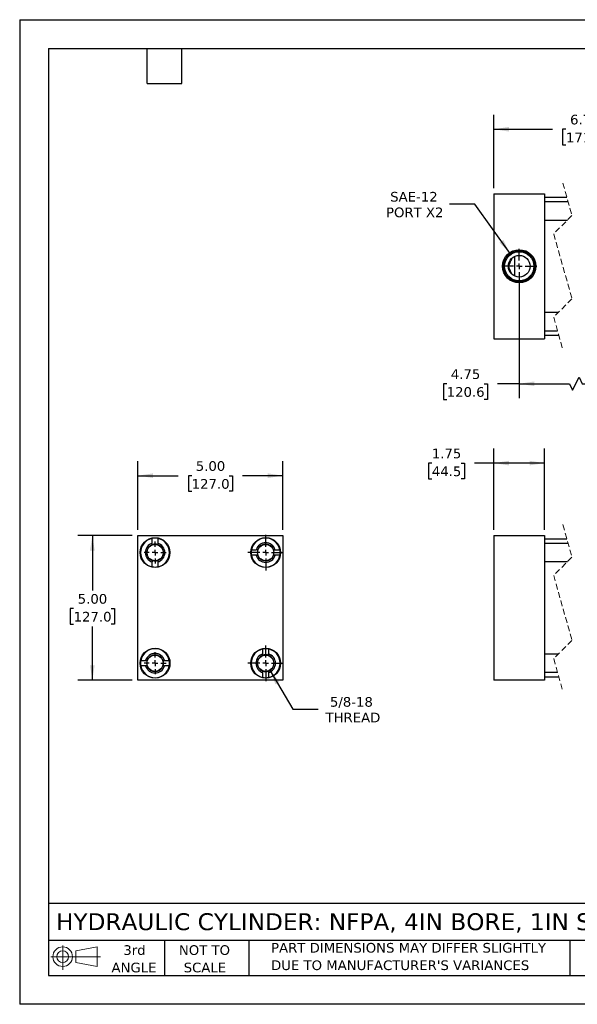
# Model space of a CAD drawing. Header units: inches. Extents: x 0 to 44, y 0 to 34.
# Tile 1 of 3: x 0 to 19.3, y 0 to 34. Entities that reach past the tile are written whole.
import ezdxf

# ---------------------------------------------------------------- set-up
doc = ezdxf.new("R2010")
doc.units = ezdxf.units.IN
doc.header["$LTSCALE"] = 4
doc.header["$MEASUREMENT"] = 0
for name, pattern in [('SLD-Center', [0.75, 0.6, -0.05, 0.05, -0.05]), ('SLD-Dashed', [0.075, 0.05, -0.025]), ('SLD-Solid', [0])]:
    doc.linetypes.add(name, pattern=pattern)
doc.layers.add('CENTER', color=40, linetype='SLD-Center')
doc.layers.add('SLD-DEFPOINTS', color=7, linetype='Continuous')
doc.layers.add('DIMENSIONS', color=140, linetype='SLD-Solid', lineweight=25)
doc.layers.add('TEXT', color=140, linetype='SLD-Solid', lineweight=25)
doc.styles.add('SLDTEXTSTYLE0', font='VERDANA.TTF')
doc.dimstyles.new('SLDDIMSTYLE0', dxfattribs={"dimtxt": 0.339844, "dimasz": 0.52, "dimexe": 0, "dimexo": 0.0625, "dimgap": 0.084961, "dimtad": 0, "dimtih": 1, "dimtoh": 1, "dimrnd": 1e-09, "dimzin": 12, "dimdsep": 46, "dimtxsty": 'SLDTEXTSTYLE0', "dimsah": 1, "dimcen": 0.09, "dimadec": 0, "dimazin": 3, "dimtfac": 1, "dimtofl": 0, "dimtmove": 0, "dimatfit": 3, "dimfxl": 0, "dimfrac": 2, "dimtolj": 1, "dimtzin": 12, "dimarcsym": 0})
doc.dimstyles.new('SLDDIMSTYLE3', dxfattribs={"dimtxt": 0.339844, "dimasz": 0.52, "dimexe": 0, "dimexo": 0.0625, "dimgap": 0.084961, "dimtad": 0, "dimtih": 1, "dimtoh": 1, "dimrnd": 1e-09, "dimzin": 4, "dimdsep": 46, "dimtxsty": 'SLDTEXTSTYLE0', "dimsah": 1, "dimcen": 0.09, "dimadec": 0, "dimazin": 1, "dimtfac": 1, "dimtofl": 0, "dimtmove": 0, "dimatfit": 3, "dimfxl": 0, "dimfrac": 2, "dimtolj": 1, "dimtzin": 12, "dimarcsym": 0})
doc.dimstyles.new('SLDDIMSTYLE4', dxfattribs={"dimtxt": 0.339844, "dimasz": 0.52, "dimexe": 0, "dimexo": 0.0625, "dimgap": 0.084961, "dimtad": 0, "dimtih": 1, "dimtoh": 1, "dimrnd": 1e-09, "dimzin": 12, "dimdsep": 46, "dimtxsty": 'SLDTEXTSTYLE0', "dimsah": 1, "dimcen": 0, "dimadec": 0, "dimazin": 3, "dimtfac": 1, "dimtofl": 0, "dimtmove": 0, "dimatfit": 3, "dimfxl": 0, "dimfrac": 2, "dimtolj": 1, "dimtzin": 12, "dimarcsym": 0})

# ---------------------------------------------------------------- blocks, each defined once
blk = doc.blocks.new('Block11')
at = {"color": 7, "linetype": 'SLD-Solid', "lineweight": 18}
for p, q in [((0.408, 0.836), (0.408, 0)), ((0.863, 0.656), (1.602, 0.792)), ((1.602, 0.792), (1.602, 0.115)), ((0, 0.454), (1.712, 0.454)), ((0.863, 0.251), (0.863, 0.656)), ((0.863, 0.251), (1.602, 0.115))]:
    blk.add_line(p, q, dxfattribs=at)
for radius in [0.339, 0.202]:
    blk.add_circle((0.408, 0.454), radius, dxfattribs=at)
blk = doc.blocks.new('Block12')
at = {"layer": 'SLD-DEFPOINTS'}
blk.add_blockref('Block11', (0, 0), dxfattribs=at)
blk = doc.blocks.new('SW_NOTE_0_3')
at = {"layer": 'TEXT', "color": 0, "char_height": 0.33333, "attachment_point": 1, "style": 'SLDTEXTSTYLE0'}
for s, insert in [('PART DIMENSIONS MAY DIFFER SLIGHTLY ', (0, 0.423)), ("DUE TO MANUFACTURER'S VARIANCES", (0, -0.179))]:
    blk.add_mtext(s, dxfattribs=dict(at, insert=insert))
blk = doc.blocks.new('SW_NOTE_0_4')
at = {"layer": 'TEXT', "color": 0, "char_height": 0.3333, "attachment_point": 2, "style": 'SLDTEXTSTYLE0'}
for s, insert in [('NOT TO', (0.828, 0.423)), ('SCALE', (0.843, -0.179))]:
    blk.add_mtext(s, dxfattribs=dict(at, insert=insert))
blk = doc.blocks.new('SW_NOTE_0_5')
at = {"layer": 'TEXT', "color": 0, "char_height": 0.3333, "attachment_point": 2, "style": 'SLDTEXTSTYLE0'}
for s, insert in [('3rd', (0.365, 0.423)), ('ANGLE', (0.349, -0.179))]:
    blk.add_mtext(s, dxfattribs=dict(at, insert=insert))
blk = doc.blocks.new('_D')
at = {"layer": 'DIMENSIONS'}
for p, q in [((16.374, 16.389), (16.374, 19.189)), ((18.124, 16.389), (18.124, 19.189)), ((14.231, 18.689), (14.117, 18.689)), ((14.117, 18.689), (14.117, 18.149)), ((15.241, 18.689), (15.355, 18.689)), ((15.355, 18.689), (15.355, 18.149)), ((16.374, 18.689), (15.702, 18.689)), ((18.124, 18.689), (16.374, 18.689)), ((14.117, 18.149), (14.231, 18.149)), ((15.355, 18.149), (15.241, 18.149))]:
    blk.add_line(p, q, dxfattribs=at)
for points in [[(16.374, 18.689), (16.894, 18.609), (16.894, 18.769)], [(18.124, 18.689), (17.604, 18.769), (17.604, 18.609)]]:
    blk.add_solid(points, dxfattribs=at)
at = {"layer": 'DIMENSIONS', "char_height": 0.3333, "attachment_point": 1, "style": 'SLDTEXTSTYLE0'}
for s, insert in [('1.75', (14.231, 19.189)), ('44.5', (14.231, 18.572))]:
    blk.add_mtext(s, dxfattribs=dict(at, insert=insert))
blk = doc.blocks.new('_D_8')
at = {"layer": 'DIMENSIONS'}
for p, q in [((8.637, 11.537), (9.434, 10.187)), ((9.434, 10.187), (10.309, 10.187))]:
    blk.add_line(p, q, dxfattribs=at)
blk.add_solid([(8.637, 11.537), (8.832, 11.048), (8.97, 11.129)], dxfattribs=at)
at = {"layer": 'DIMENSIONS', "char_height": 0.3333, "attachment_point": 1, "style": 'SLDTEXTSTYLE0'}
for s, insert in [('5/8-18', (10.713, 10.61)), ('THREAD', (10.559, 10.07))]:
    blk.add_mtext(s, dxfattribs=dict(at, insert=insert))
blk = doc.blocks.new('_D_9')
at = {"layer": 'DIMENSIONS'}
for p, q in [((4.084, 16.389), (4.084, 18.755)), ((9.084, 16.389), (9.084, 18.755)), ((4.084, 18.255), (5.478, 18.255)), ((5.939, 18.255), (5.825, 18.255)), ((5.825, 18.255), (5.825, 17.715)), ((7.232, 18.255), (7.346, 18.255)), ((7.346, 18.255), (7.346, 17.715)), ((9.084, 18.255), (7.692, 18.255)), ((5.825, 17.715), (5.939, 17.715)), ((7.346, 17.715), (7.232, 17.715))]:
    blk.add_line(p, q, dxfattribs=at)
for points in [[(4.084, 18.255), (4.604, 18.175), (4.604, 18.335)], [(9.084, 18.255), (8.564, 18.335), (8.564, 18.175)]]:
    blk.add_solid(points, dxfattribs=at)
at = {"layer": 'DIMENSIONS', "char_height": 0.3333, "attachment_point": 1, "style": 'SLDTEXTSTYLE0'}
for s, insert in [('5.00', (6.08, 18.755)), ('127.0', (5.939, 18.138))]:
    blk.add_mtext(s, dxfattribs=dict(at, insert=insert))
blk = doc.blocks.new('_D_10')
at = {"layer": 'DIMENSIONS'}
for p, q in [((3.884, 16.189), (2.009, 16.189)), ((2.509, 16.189), (2.509, 14.285)), ((1.863, 13.668), (1.748, 13.668)), ((1.748, 13.668), (1.748, 13.128)), ((3.155, 13.668), (3.269, 13.668)), ((3.269, 13.668), (3.269, 13.128)), ((1.748, 13.128), (1.863, 13.128)), ((2.509, 11.189), (2.509, 13.052)), ((3.269, 13.128), (3.155, 13.128)), ((3.884, 11.189), (2.009, 11.189))]:
    blk.add_line(p, q, dxfattribs=at)
for points in [[(2.509, 16.189), (2.429, 15.669), (2.589, 15.669)], [(2.509, 11.189), (2.589, 11.709), (2.429, 11.709)]]:
    blk.add_solid(points, dxfattribs=at)
at = {"layer": 'DIMENSIONS', "char_height": 0.3333, "attachment_point": 1, "style": 'SLDTEXTSTYLE0'}
for s, insert in [('5.00', (2.004, 14.168)), ('127.0', (1.863, 13.552))]:
    blk.add_mtext(s, dxfattribs=dict(at, insert=insert))
blk = doc.blocks.new('SW_CENTERMARKSYMBOL_0')
at = {"layer": 'CENTER', "color": 0}
for p, q in [((0, 0.2), (0, 0.38125)), ((-0.2, 0), (-0.38125, 0)), ((0, 0), (-0.1, 0)), ((0, 0), (0, 0.1)), ((0, 0), (0, -0.1)), ((0, 0), (0.1, 0)), ((0.2, 0), (0.38125, 0)), ((0, -0.2), (0, -0.38125))]:
    blk.add_line(p, q, dxfattribs=at)
blk = doc.blocks.new('SW_CENTERMARKSYMBOL_1')
at = {"layer": 'CENTER', "color": 0}
for p, q in [((0, 0.2), (0, 0.38125)), ((-0.2, 0), (-0.38125, 0)), ((0, 0), (-0.1, 0)), ((0, 0), (0, 0.1)), ((0, 0), (0, -0.1)), ((0, 0), (0.1, 0)), ((0.2, 0), (0.38125, 0)), ((0, -0.2), (0, -0.38125))]:
    blk.add_line(p, q, dxfattribs=at)
blk = doc.blocks.new('SW_CENTERMARKSYMBOL_2')
at = {"layer": 'CENTER', "color": 0}
for p, q in [((0, 0.2), (0, 0.6155)), ((-0.2, 0), (-0.6155, 0)), ((0, 0), (-0.1, 0)), ((0, 0), (0, 0.1)), ((0, 0), (0, -0.1)), ((0, 0), (0.1, 0)), ((0.2, 0), (0.6155, 0)), ((0, -0.2), (0, -0.6155))]:
    blk.add_line(p, q, dxfattribs=at)
blk = doc.blocks.new('SW_CENTERMARKSYMBOL_3')
at = {"layer": 'CENTER', "color": 0}
for p, q in [((0, 0.2), (0, 0.6155)), ((-0.2, 0), (-0.6155, 0)), ((0, 0), (-0.1, 0)), ((0, 0), (0, 0.1)), ((0, 0), (0, -0.1)), ((0, 0), (0.1, 0)), ((0.2, 0), (0.6155, 0)), ((0, -0.2), (0, -0.6155))]:
    blk.add_line(p, q, dxfattribs=at)
blk = doc.blocks.new('_D_11')
at = {"layer": 'DIMENSIONS'}
for p, q in [((15.718, 27.631), (14.843, 27.631)), ((16.936, 25.924), (15.718, 27.631))]:
    blk.add_line(p, q, dxfattribs=at)
blk.add_solid([(16.936, 25.924), (16.699, 26.394), (16.569, 26.301)], dxfattribs=at)
at = {"layer": 'DIMENSIONS', "char_height": 0.3333, "attachment_point": 1, "style": 'SLDTEXTSTYLE0'}
for s, insert in [('SAE-12', (12.793, 28.054)), ('PORT X2', (12.649, 27.514))]:
    blk.add_mtext(s, dxfattribs=dict(at, insert=insert))
blk = doc.blocks.new('_D_12')
at = {"layer": 'DIMENSIONS'}
for p, q in [((16.374, 28.185), (16.374, 30.718)), ((22.473, 28.185), (22.473, 30.718)), ((21.102, 30.44), (20.88, 29.996)), ((21.213, 30.218), (21.102, 30.44)), ((16.374, 30.218), (18.402, 30.218)), ((18.863, 30.218), (18.748, 30.218)), ((18.748, 30.218), (18.748, 29.678)), ((20.155, 30.218), (20.269, 30.218)), ((20.269, 30.218), (20.269, 29.678)), ((20.768, 30.218), (20.616, 30.218)), ((20.88, 29.996), (20.768, 30.218)), ((22.473, 30.218), (21.213, 30.218)), ((18.748, 29.678), (18.863, 29.678)), ((20.269, 29.678), (20.155, 29.678))]:
    blk.add_line(p, q, dxfattribs=at)
for points in [[(16.374, 30.218), (16.894, 30.138), (16.894, 30.298)], [(22.473, 30.218), (21.953, 30.298), (21.953, 30.138)]]:
    blk.add_solid(points, dxfattribs=at)
at = {"layer": 'DIMENSIONS', "char_height": 0.3333, "attachment_point": 1, "style": 'SLDTEXTSTYLE0'}
for s, insert in [('6.75', (19.004, 30.718)), ('171.4', (18.863, 30.101))]:
    blk.add_mtext(s, dxfattribs=dict(at, insert=insert))
blk = doc.blocks.new('_D_15')
at = {"layer": 'DIMENSIONS'}
for p, q in [((17.249, 25.285), (17.249, 20.929)), ((21.348, 25.285), (21.348, 20.929)), ((14.745, 21.429), (14.631, 21.429)), ((14.631, 21.429), (14.631, 20.889)), ((16.038, 21.429), (16.152, 21.429)), ((16.152, 21.429), (16.152, 20.889)), ((17.249, 21.429), (16.498, 21.429)), ((17.249, 21.429), (18.982, 21.429)), ((18.982, 21.429), (19.093, 21.206)), ((19.093, 21.206), (19.315, 21.651)), ((19.315, 21.651), (19.426, 21.429)), ((19.426, 21.429), (21.348, 21.429)), ((14.631, 20.889), (14.745, 20.889)), ((16.152, 20.889), (16.038, 20.889))]:
    blk.add_line(p, q, dxfattribs=at)
for points in [[(17.249, 21.429), (17.769, 21.349), (17.769, 21.509)], [(21.348, 21.429), (20.828, 21.509), (20.828, 21.349)]]:
    blk.add_solid(points, dxfattribs=at)
at = {"layer": 'DIMENSIONS', "char_height": 0.3333, "attachment_point": 1, "style": 'SLDTEXTSTYLE0'}
for s, insert in [('4.75', (14.887, 21.928)), ('120.6', (14.745, 21.312))]:
    blk.add_mtext(s, dxfattribs=dict(at, insert=insert))
blk = doc.blocks.new('SW_CENTERMARKSYMBOL_5')
at = {"layer": 'CENTER', "color": 0}
for p, q in [((0, 0.2), (0, 0.604)), ((-0.2, 0), (-0.605, 0)), ((0, 0), (-0.1, 0)), ((0, 0), (0, 0.1)), ((0, 0), (0, -0.1)), ((0, 0), (0.1, 0)), ((0.2, 0), (0.604, 0)), ((0, -0.2), (0, -0.605))]:
    blk.add_line(p, q, dxfattribs=at)

msp = doc.modelspace()

# ---------------------------------------------------------------- linework, layer by layer
at = {"color": 7, "linetype": 'SLD-Solid'}
for p, q in [((0, 34), (0, 0)), ((0, 34), (44, 34)), ((44, 0), (0, 0))]:
    msp.add_line(p, q, dxfattribs=at)
at = {"color": 7, "linetype": 'SLD-Dashed', "lineweight": 18}
for p, q in [((18.754, 28.36), (19.069, 27.237)), ((19.069, 27.237), (18.439, 26.607)), ((18.439, 26.607), (19.069, 24.362)), ((19.069, 24.362), (18.439, 23.732)), ((18.439, 23.732), (18.754, 22.61)), ((18.754, 16.564), (19.069, 15.441)), ((19.069, 15.441), (18.439, 14.811)), ((18.439, 14.811), (19.069, 12.566)), ((19.069, 12.566), (18.439, 11.936)), ((18.439, 11.936), (18.754, 10.814))]:
    msp.add_line(p, q, dxfattribs=at)
for p, q in [((16.374, 27.985), (16.374, 22.985)), ((16.374, 27.985), (18.124, 27.985)), ((18.124, 27.985), (18.124, 22.985)), ((18.894, 27.86), (18.124, 27.86)), ((18.937, 27.707), (18.124, 27.707)), ((18.124, 27.082), (18.914, 27.082)), ((17.093, 25.144), (17.093, 25.826)), ((18.594, 23.887), (18.124, 23.887)), ((18.124, 23.262), (18.571, 23.262)), ((16.374, 22.985), (18.124, 22.985)), ((18.124, 23.11), (18.614, 23.11)), ((4.084, 11.189), (4.084, 16.189)), ((4.084, 16.189), (9.084, 16.189)), ((4.58, 15.923), (4.58, 16.09)), ((4.767, 16.09), (4.767, 15.923)), ((9.084, 16.189), (9.084, 11.189)), ((16.374, 16.189), (16.374, 11.189)), ((16.374, 16.189), (18.124, 16.189)), ((18.124, 16.189), (18.124, 11.189)), ((18.894, 16.064), (18.124, 16.064)), ((8.003, 15.692), (8.169, 15.692)), ((8.818, 15.692), (8.985, 15.692)), ((18.937, 15.911), (18.124, 15.911)), ((8.169, 15.505), (8.003, 15.505)), ((8.985, 15.505), (8.818, 15.505)), ((4.58, 15.108), (4.58, 15.274)), ((4.767, 15.274), (4.767, 15.108)), ((18.124, 15.286), (18.914, 15.286)), ((8.4, 12.103), (8.4, 12.27)), ((8.587, 12.27), (8.587, 12.103)), ((18.594, 12.091), (18.124, 12.091)), ((4.183, 11.872), (4.349, 11.872)), ((4.349, 11.685), (4.183, 11.685)), ((4.998, 11.872), (5.165, 11.872)), ((5.165, 11.685), (4.998, 11.685)), ((8.4, 11.288), (8.4, 11.454)), ((8.587, 11.454), (8.587, 11.288)), ((18.124, 11.466), (18.571, 11.466)), ((18.124, 11.314), (18.614, 11.314)), ((9.084, 11.189), (4.084, 11.189)), ((18.124, 11.189), (16.374, 11.189))]:
    msp.add_line(p, q)
for centre, radius in [((17.249, 25.485), 0.574), ((17.249, 25.485), 0.539), ((17.249, 25.485), 0.504), ((17.249, 25.485), 0.375), ((4.674, 15.599), 0.515), ((8.494, 15.599), 0.515), ((4.674, 15.599), 0.281), ((8.494, 15.599), 0.281), ((4.674, 11.779), 0.516), ((8.494, 11.779), 0.515), ((4.674, 11.779), 0.281), ((8.494, 11.779), 0.281)]:
    msp.add_circle(centre, radius)
for centre, radius, start, end in [((4.674, 15.599), 0.5, 100.8069, 259.1931), ((4.674, 15.599), 0.5, 79.1931, 100.8069), ((4.674, 15.599), 0.5, 280.8069, 79.1931), ((8.494, 15.599), 0.5, 10.8069, 169.1931), ((4.674, 15.599), 0.338, 106.1276, 253.8724), ((4.674, 15.599), 0.289, 108.9255, 251.0745), ((4.674, 15.599), 0.289, 71.0745, 108.9255), ((4.674, 15.599), 0.338, 286.1276, 73.8724), ((4.674, 15.599), 0.289, 288.9255, 71.0745), ((8.494, 15.599), 0.5, 169.1931, 190.8069), ((8.494, 15.599), 0.338, 16.1276, 163.8724), ((8.494, 15.599), 0.289, 161.0745, 198.9255), ((8.494, 15.599), 0.289, 18.9255, 161.0745), ((8.494, 15.599), 0.289, 341.0745, 18.9255), ((8.494, 15.599), 0.5, 349.1931, 10.8069), ((4.674, 15.599), 0.289, 251.0745, 288.9255), ((8.494, 15.599), 0.5, 190.8069, 349.1931), ((8.494, 15.599), 0.338, 196.1276, 343.8724), ((8.494, 15.599), 0.289, 198.9255, 341.0745), ((4.674, 15.599), 0.5, 259.1931, 280.8069), ((4.674, 11.779), 0.5, 10.8069, 169.1931), ((8.494, 11.779), 0.5, 100.8069, 259.1931), ((8.494, 11.779), 0.5, 79.1931, 100.8069), ((8.494, 11.779), 0.5, 280.8069, 79.1931), ((4.674, 11.779), 0.338, 16.1276, 163.8724), ((4.674, 11.779), 0.289, 18.9255, 161.0745), ((8.494, 11.779), 0.338, 106.1276, 253.8724), ((8.494, 11.779), 0.289, 108.9255, 251.0745), ((8.494, 11.779), 0.289, 71.0745, 108.9255), ((8.494, 11.779), 0.338, 286.1276, 73.8724), ((8.494, 11.779), 0.289, 288.9255, 71.0745), ((4.674, 11.779), 0.5, 169.1931, 190.8069), ((4.674, 11.779), 0.5, 190.8069, 349.1931), ((4.674, 11.779), 0.338, 196.1276, 343.8724), ((4.674, 11.779), 0.289, 161.0745, 198.9255), ((4.674, 11.779), 0.289, 198.9255, 341.0745), ((4.674, 11.779), 0.289, 341.0745, 18.9255), ((4.674, 11.779), 0.5, 349.1931, 10.8069), ((8.494, 11.779), 0.289, 251.0745, 288.9255), ((8.494, 11.779), 0.5, 259.1931, 280.8069)]:
    msp.add_arc(centre, radius, start, end)
msp.add_open_spline([(17.009, 25.197), (16.994, 25.23), (16.963, 25.297), (16.926, 25.378), (16.898, 25.436), (16.885, 25.464), (16.878, 25.478), (16.876, 25.483), (16.875, 25.484), (16.875, 25.485), (16.875, 25.485), (16.875, 25.485), (16.875, 25.486), (16.877, 25.489), (16.883, 25.502), (16.908, 25.554), (16.941, 25.626), (16.979, 25.709), (16.999, 25.751), (17.009, 25.773)], degree=3, knots=[0, 0, 0, 0, 0.169643, 0.347293, 0.423949, 0.473826, 0.491467, 0.497222, 0.499086, 0.499717, 0.500001, 0.50019, 0.500999, 0.504179, 0.516909, 0.568187, 0.778901, 0.88967, 1, 1, 1, 1])
for points in [[(4.58, 15.872), (4.58, 15.889), (4.58, 15.906), (4.58, 15.923)], [(4.767, 15.923), (4.767, 15.906), (4.767, 15.889), (4.767, 15.872)], [(8.22, 15.692), (8.203, 15.692), (8.186, 15.692), (8.169, 15.692)], [(8.767, 15.692), (8.784, 15.692), (8.801, 15.692), (8.818, 15.692)], [(4.58, 15.325), (4.58, 15.308), (4.58, 15.291), (4.58, 15.274)], [(4.767, 15.325), (4.767, 15.308), (4.767, 15.291), (4.767, 15.274)], [(8.22, 15.505), (8.203, 15.505), (8.186, 15.505), (8.169, 15.505)], [(8.818, 15.505), (8.801, 15.505), (8.784, 15.505), (8.767, 15.505)], [(8.4, 12.052), (8.4, 12.069), (8.4, 12.086), (8.4, 12.103)], [(8.587, 12.052), (8.587, 12.069), (8.587, 12.086), (8.587, 12.103)], [(4.349, 11.872), (4.366, 11.872), (4.383, 11.872), (4.4, 11.872)], [(4.4, 11.685), (4.383, 11.685), (4.366, 11.685), (4.349, 11.685)], [(4.947, 11.872), (4.964, 11.872), (4.981, 11.872), (4.998, 11.872)], [(4.947, 11.685), (4.964, 11.685), (4.981, 11.685), (4.998, 11.685)], [(8.4, 11.454), (8.4, 11.471), (8.4, 11.488), (8.4, 11.505)], [(8.587, 11.505), (8.587, 11.488), (8.587, 11.471), (8.587, 11.454)]]:
    msp.add_open_spline(points, degree=3)
at = {"layer": 'TEXT'}
for p, q in [((1, 33), (43, 33)), ((1, 33), (1, 1)), ((4.4, 31.8), (4.4, 33)), ((5.6, 31.8), (5.6, 33)), ((4.4, 31.8), (5.6, 31.8)), ((43, 3.484), (1, 3.484)), ((43, 2.2), (1, 2.2)), ((5, 2.2), (5, 1)), ((7.907, 2.2), (7.907, 1)), ((18.999, 2.2), (18.999, 1)), ((1, 1), (43, 1))]:
    msp.add_line(p, q, dxfattribs=at)

# ---------------------------------------------------------------- block references
at = {"layer": 'CENTER'}
for name, p in [('SW_CENTERMARKSYMBOL_5', (17.249, 25.485)), ('SW_CENTERMARKSYMBOL_2', (8.494, 15.599)), ('SW_CENTERMARKSYMBOL_1', (4.674, 15.599)), ('SW_CENTERMARKSYMBOL_3', (8.494, 11.779)), ('SW_CENTERMARKSYMBOL_0', (4.674, 11.779))]:
    msp.add_blockref(name, p, dxfattribs=at)
at = {"layer": 'SLD-DEFPOINTS'}
msp.add_blockref('Block12', (1.077, 1.19), dxfattribs=at)
at = {"layer": 'TEXT'}
for name, p in [('SW_NOTE_0_5', (3.598, 1.617)), ('SW_NOTE_0_4', (5.552, 1.617)), ('SW_NOTE_0_3', (8.68, 1.696))]:
    msp.add_blockref(name, p, dxfattribs=at)

# ---------------------------------------------------------------- texts
at = {"layer": 'TEXT', "insert": (1.254, 3.145), "char_height": 0.58333, "attachment_point": 1, "style": 'SLDTEXTSTYLE0'}
msp.add_mtext('HYDRAULIC CYLINDER: NFPA, 4IN BORE, 1IN STROKE', dxfattribs=at)

# ---------------------------------------------------------------- dimensions: what is measured, and where the dimension line sits
at = {"layer": 'DIMENSIONS'}
for base, p1, p2, text, picture, middle in [((22.473, 30.218), (16.374, 27.985), (22.473, 27.985), '6.75', '_D_12', (19.509, 30.218)), ((17.249, 21.429), (21.348, 25.485), (17.249, 25.485), '4.75', '_D_15', (15.392, 21.429))]:
    dim = msp.add_linear_dim(base=base, p1=p1, p2=p2, text=text, dimstyle='SLDDIMSTYLE0', dxfattribs=at)
    dim.commit()
    dim.dimension.update_dxf_attribs({"geometry": picture, "text_midpoint": middle, "dimtype": 160})
for p1, p2, text, picture, middle in [((17.563, 25.046), (16.936, 25.924), 'SAE-12\\PPORT X2', '_D_11', (13.621, 27.631)), ((8.351, 12.021), (8.637, 11.537), '5/8-18\\PTHREAD', '_D_8', (11.481, 10.187))]:
    dim = msp.add_diameter_dim_2p(p1=p1, p2=p2, text=text, dimstyle='SLDDIMSTYLE4', override={"dimpost": '<>'}, dxfattribs=at)
    dim.commit()
    dim.dimension.update_dxf_attribs({"geometry": picture, "text_midpoint": middle, "dimtype": 163})
for base, p1, p2, dimstyle, picture, middle in [((18.124, 18.689), (16.374, 16.189), (18.124, 16.189), 'SLDDIMSTYLE0', '_D', (14.736, 18.689)), ((9.084, 18.255), (4.084, 16.189), (9.084, 16.189), 'SLDDIMSTYLE3', '_D_9', (6.585, 18.255))]:
    dim = msp.add_linear_dim(base=base, p1=p1, p2=p2, dimstyle=dimstyle, dxfattribs=at)
    dim.commit()
    dim.dimension.update_dxf_attribs({"geometry": picture, "text_midpoint": middle, "dimtype": 160})
dim = msp.add_linear_dim(base=(2.509, 16.189), p1=(4.084, 11.189), p2=(4.084, 16.189), angle=90, dimstyle='SLDDIMSTYLE3', dxfattribs=at)
dim.commit()
dim.dimension.update_dxf_attribs({"geometry": '_D_10', "text_midpoint": (2.509, 13.668), "dimtype": 160})

doc.saveas('drawing.dxf')
